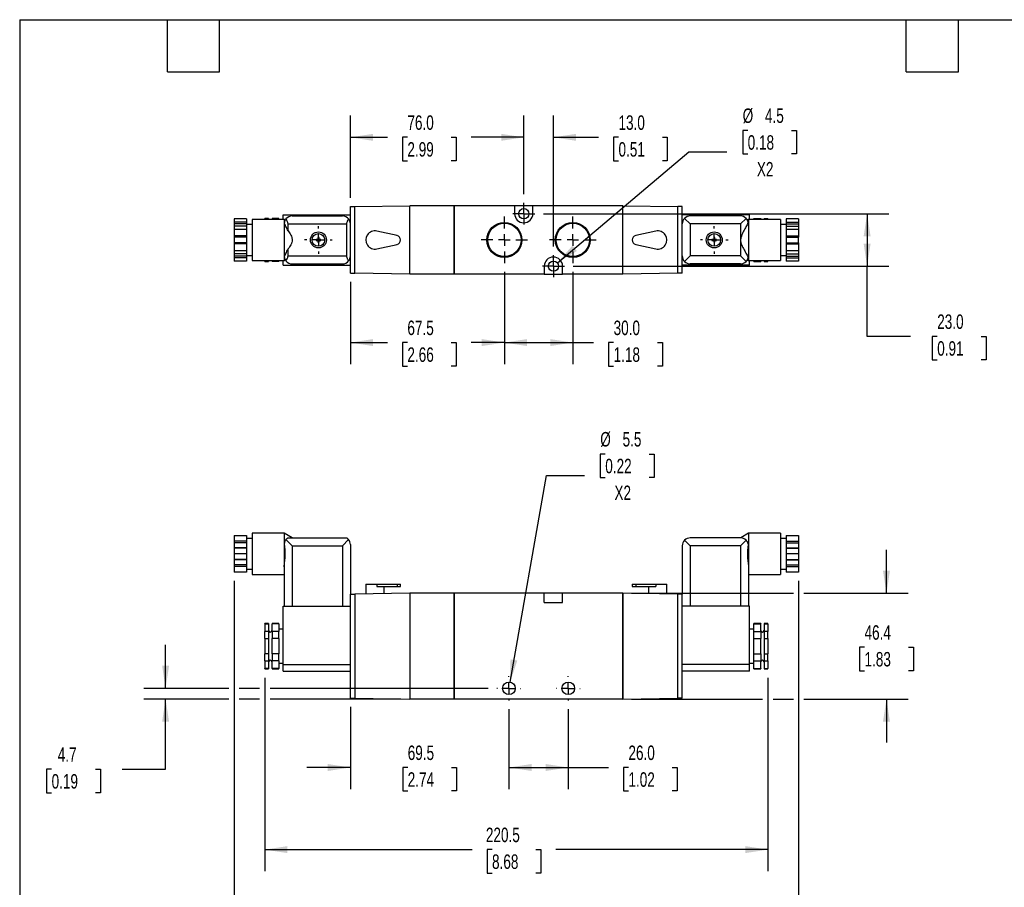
# Model space of a CAD drawing. Header units: millimetres. Extents: x 19 to 819, y 19 to 629.
# Tile 2 of 3: x 19 to 451, y 248 to 629. Entities that reach past the tile are written whole.
import ezdxf

# ---------------------------------------------------------------- set-up
doc = ezdxf.new("R2010")
doc.units = ezdxf.units.MM
doc.header["$LTSCALE"] = 3
doc.linetypes.add('SLD-Center', pattern=[19.05, 15.24, -1.27, 1.27, -1.27])
doc.linetypes.add('SLD-Solid', pattern=[0])
doc.layers.add('CENTER', color=40, linetype='SLD-Center')
doc.layers.add('DIMENSIONS', color=140, linetype='SLD-Solid', lineweight=25)
doc.layers.add('TEXT', color=140, linetype='SLD-Solid', lineweight=25)
doc.styles.add('SLDTEXTSTYLE0', font='TXT', dxfattribs={"width": 0.7})
doc.dimstyles.new('SLDDIMSTYLE0', dxfattribs={"dimtxt": 6.474023, "dimasz": 9.906, "dimexe": 0, "dimexo": 0.0625, "dimgap": 1.618506, "dimtad": 0, "dimtih": 1, "dimtoh": 1, "dimdec": 1, "dimrnd": 1e-09, "dimzin": 12, "dimdsep": 46, "dimtxsty": 'SLDTEXTSTYLE0', "dimsah": 1, "dimcen": 0, "dimadec": 0, "dimazin": 3, "dimtfac": 1, "dimtdec": 1, "dimtofl": 0, "dimtmove": 0, "dimatfit": 3, "dimfxl": 0, "dimfrac": 2, "dimtolj": 1, "dimtzin": 12, "dimarcsym": 0})
doc.dimstyles.new('SLDDIMSTYLE1', dxfattribs={"dimtxt": 6.474023, "dimasz": 9.906, "dimexe": 0, "dimexo": 0.0625, "dimgap": 1.618506, "dimtad": 0, "dimtih": 1, "dimtoh": 1, "dimdec": 1, "dimrnd": 1e-09, "dimzin": 4, "dimdsep": 46, "dimtxsty": 'SLDTEXTSTYLE0', "dimsah": 1, "dimcen": 0.09, "dimadec": 0, "dimazin": 1, "dimtfac": 1, "dimtdec": 1, "dimtofl": 0, "dimtmove": 0, "dimatfit": 3, "dimfxl": 0, "dimfrac": 2, "dimtolj": 1, "dimtzin": 12, "dimarcsym": 0})
doc.dimstyles.new('SLDDIMSTYLE2', dxfattribs={"dimtxt": 6.474023, "dimasz": 9.906, "dimexe": 0, "dimexo": 0.0625, "dimgap": 1.618506, "dimtad": 0, "dimtih": 1, "dimtoh": 1, "dimdec": 1, "dimrnd": 1e-09, "dimzin": 12, "dimdsep": 46, "dimtxsty": 'SLDTEXTSTYLE0', "dimsah": 1, "dimcen": 0.09, "dimadec": 0, "dimazin": 3, "dimtfac": 1, "dimtdec": 1, "dimtmove": 0, "dimatfit": 0, "dimfxl": 0, "dimfrac": 2, "dimtolj": 1, "dimtzin": 12, "dimarcsym": 0})
doc.dimstyles.new('SLDDIMSTYLE3', dxfattribs={"dimtxt": 6.474023, "dimasz": 9.906, "dimexe": 0, "dimexo": 0.0625, "dimgap": 1.618506, "dimtad": 0, "dimtih": 1, "dimtoh": 1, "dimdec": 1, "dimrnd": 1e-09, "dimzin": 12, "dimdsep": 46, "dimtxsty": 'SLDTEXTSTYLE0', "dimsah": 1, "dimcen": 0.09, "dimadec": 0, "dimazin": 3, "dimtfac": 1, "dimtdec": 1, "dimtofl": 0, "dimtmove": 0, "dimatfit": 3, "dimfxl": 0, "dimfrac": 2, "dimtolj": 1, "dimtzin": 12, "dimarcsym": 0})
doc.dimstyles.new('SLDDIMSTYLE4', dxfattribs={"dimtxt": 6.474023, "dimasz": 9.906, "dimexe": 0, "dimexo": 0.0625, "dimgap": 1.618506, "dimtad": 0, "dimtih": 1, "dimtoh": 1, "dimdec": 1, "dimrnd": 1e-09, "dimzin": 4, "dimdsep": 46, "dimtxsty": 'SLDTEXTSTYLE0', "dimsah": 1, "dimcen": 0.09, "dimadec": 0, "dimazin": 1, "dimtfac": 1, "dimtdec": 1, "dimtmove": 0, "dimatfit": 0, "dimfxl": 0, "dimfrac": 2, "dimtolj": 1, "dimtzin": 12, "dimarcsym": 0})

# ---------------------------------------------------------------- blocks, each defined once
blk = doc.blocks.new('_D')
at = {"layer": 'DIMENSIONS'}
for p, q in [((275.73, 438.21), (273.55, 438.21)), ((273.55, 438.21), (273.55, 427.92)), ((294.96, 438.21), (297.14, 438.21)), ((297.14, 438.21), (297.14, 427.92)), ((233.98, 338.15), (249.95, 428.81)), ((249.95, 428.81), (266.62, 428.81)), ((273.55, 427.92), (275.73, 427.92)), ((297.14, 427.92), (294.96, 427.92))]:
    blk.add_line(p, q, dxfattribs=at)
blk.add_solid([(233.98, 338.15), (237.2, 347.64), (234.2, 348.17)], dxfattribs=at)
at = {"layer": 'DIMENSIONS', "char_height": 6.35, "attachment_point": 1, "style": 'SLDTEXTSTYLE0'}
for s, insert in [('%%c', (273.53, 447.85)), ('5.5', (283.31, 447.85)), ('0.22', (275.73, 436.11)), ('X2', (279.75, 424.37))]:
    blk.add_mtext(s, dxfattribs=dict(at, insert=insert))
blk = doc.blocks.new('_D_1')
at = {"layer": 'DIMENSIONS'}
for p, q in [((233.5, 326.34), (233.5, 291.22)), ((259.5, 326.34), (259.5, 291.22)), ((233.5, 300.74), (259.5, 300.74)), ((259.5, 300.74), (277.1, 300.74)), ((285.88, 300.74), (283.7, 300.74)), ((283.7, 300.74), (283.7, 290.45)), ((305.11, 300.74), (307.29, 300.74)), ((307.29, 300.74), (307.29, 290.45)), ((283.7, 290.45), (285.88, 290.45)), ((307.29, 290.45), (305.11, 290.45))]:
    blk.add_line(p, q, dxfattribs=at)
for points in [[(233.5, 300.74), (243.41, 299.22), (243.41, 302.27)], [(259.5, 300.74), (249.6, 302.27), (249.6, 299.22)]]:
    blk.add_solid(points, dxfattribs=at)
at = {"layer": 'DIMENSIONS', "char_height": 6.35, "attachment_point": 1, "style": 'SLDTEXTSTYLE0'}
for s, insert in [('26.0', (285.88, 310.38)), ('1.02', (285.88, 298.64))]:
    blk.add_mtext(s, dxfattribs=dict(at, insert=insert))
blk = doc.blocks.new('_D_2')
at = {"layer": 'DIMENSIONS'}
for p, q in [((164, 327.33), (164, 291.22)), ((233.5, 326.34), (233.5, 291.22)), ((164, 300.74), (144.95, 300.74)), ((189.13, 300.74), (186.96, 300.74)), ((186.96, 300.74), (186.96, 290.45)), ((208.37, 300.74), (210.55, 300.74)), ((210.55, 300.74), (210.55, 290.45)), ((233.5, 300.74), (252.55, 300.74)), ((186.96, 290.45), (189.13, 290.45)), ((210.55, 290.45), (208.37, 290.45))]:
    blk.add_line(p, q, dxfattribs=at)
for points in [[(164, 300.74), (154.1, 302.27), (154.1, 299.22)], [(233.5, 300.74), (243.41, 299.22), (243.41, 302.27)]]:
    blk.add_solid(points, dxfattribs=at)
at = {"layer": 'DIMENSIONS', "char_height": 6.35, "attachment_point": 1, "style": 'SLDTEXTSTYLE0'}
for s, insert in [('69.5', (189.13, 310.38)), ('2.74', (189.13, 298.64))]:
    blk.add_mtext(s, dxfattribs=dict(at, insert=insert))
blk = doc.blocks.new('_D_3')
at = {"layer": 'DIMENSIONS'}
for p, q in [((126.5, 340.13), (126.5, 255.22)), ((347, 340.13), (347, 255.22)), ((126.5, 264.74), (217.32, 264.74)), ((226.09, 264.74), (223.92, 264.74)), ((223.92, 264.74), (223.92, 254.45)), ((245.33, 264.74), (247.51, 264.74)), ((247.51, 264.74), (247.51, 254.45)), ((347, 264.74), (254.11, 264.74)), ((223.92, 254.45), (226.09, 254.45)), ((247.51, 254.45), (245.33, 254.45))]:
    blk.add_line(p, q, dxfattribs=at)
for points in [[(126.5, 264.74), (136.41, 263.22), (136.41, 266.27)], [(347, 264.74), (337.1, 266.27), (337.1, 263.22)]]:
    blk.add_solid(points, dxfattribs=at)
at = {"layer": 'DIMENSIONS', "char_height": 6.35, "attachment_point": 1, "style": 'SLDTEXTSTYLE0'}
for s, insert in [('220.5', (223.4, 274.38)), ('8.68', (226.09, 262.64))]:
    blk.add_mtext(s, dxfattribs=dict(at, insert=insert))
blk = doc.blocks.new('_D_4')
at = {"layer": 'DIMENSIONS'}
for p, q in [((113, 382.63), (113, 219.22)), ((360.5, 382.63), (360.5, 219.22)), ((113, 228.74), (223.89, 228.74)), ((232.66, 228.74), (230.49, 228.74)), ((230.49, 228.74), (230.49, 218.45)), ((251.9, 228.74), (254.07, 228.74)), ((254.07, 228.74), (254.07, 218.45)), ((360.5, 228.74), (260.67, 228.74)), ((230.49, 218.45), (232.66, 218.45)), ((254.07, 218.45), (251.9, 218.45))]:
    blk.add_line(p, q, dxfattribs=at)
for points in [[(113, 228.74), (122.91, 227.22), (122.91, 230.27)], [(360.5, 228.74), (350.6, 230.27), (350.6, 227.22)]]:
    blk.add_solid(points, dxfattribs=at)
at = {"layer": 'DIMENSIONS', "char_height": 6.35, "attachment_point": 1, "style": 'SLDTEXTSTYLE0'}
for s, insert in [('247.5', (229.97, 238.38)), ('9.74', (232.66, 226.64))]:
    blk.add_mtext(s, dxfattribs=dict(at, insert=insert))
blk = doc.blocks.new('_D_5')
at = {"layer": 'DIMENSIONS'}
for p, q in [((83, 335.44), (83, 354.49)), ((110.72, 335.44), (73.48, 335.44)), ((124.22, 335.44), (115.29, 335.44)), ((224.4, 335.44), (128.79, 335.44)), ((110.72, 330.74), (73.48, 330.74)), ((83, 299.95), (83, 330.74)), ((124.22, 330.74), (115.29, 330.74)), ((186.19, 330.74), (128.79, 330.74)), ((33.04, 299.95), (30.87, 299.95)), ((30.87, 299.95), (30.87, 289.66)), ((52.28, 299.95), (54.45, 299.95)), ((54.45, 299.95), (54.45, 289.66)), ((63.95, 299.95), (83, 299.95)), ((30.87, 289.66), (33.04, 289.66)), ((54.45, 289.66), (52.28, 289.66))]:
    blk.add_line(p, q, dxfattribs=at)
for points in [[(83, 335.44), (84.53, 345.35), (81.48, 345.35)], [(83, 330.74), (81.48, 320.84), (84.53, 320.84)]]:
    blk.add_solid(points, dxfattribs=at)
at = {"layer": 'DIMENSIONS', "char_height": 6.35, "attachment_point": 1, "style": 'SLDTEXTSTYLE0'}
for s, insert in [('4.7', (35.73, 309.59)), ('0.19', (33.04, 297.85))]:
    blk.add_mtext(s, dxfattribs=dict(at, insert=insert))
blk = doc.blocks.new('_D_6')
at = {"layer": 'DIMENSIONS'}
for p, q in [((398.99, 377.14), (398.99, 396.19)), ((287.21, 377.14), (358.22, 377.14)), ((362.79, 377.14), (408.51, 377.14)), ((389.37, 353.49), (387.2, 353.49)), ((387.2, 353.49), (387.2, 343.2)), ((408.61, 353.49), (410.78, 353.49)), ((410.78, 353.49), (410.78, 343.2)), ((387.2, 343.2), (389.37, 343.2)), ((410.78, 343.2), (408.61, 343.2)), ((287.21, 330.74), (344.72, 330.74)), ((349.29, 330.74), (358.22, 330.74)), ((362.79, 330.74), (408.51, 330.74)), ((398.99, 330.74), (398.99, 311.69))]:
    blk.add_line(p, q, dxfattribs=at)
for points in [[(398.99, 377.14), (400.51, 387.05), (397.46, 387.05)], [(398.99, 330.74), (397.46, 320.84), (400.51, 320.84)]]:
    blk.add_solid(points, dxfattribs=at)
at = {"layer": 'DIMENSIONS', "char_height": 6.35, "attachment_point": 1, "style": 'SLDTEXTSTYLE0'}
for s, insert in [('46.4', (389.37, 363.12)), ('1.83', (389.37, 351.39))]:
    blk.add_mtext(s, dxfattribs=dict(at, insert=insert))
blk = doc.blocks.new('SW_CENTERMARKSYMBOL_0')
at = {"layer": 'CENTER', "color": 0}
for p, q in [((0, 5.08), (0, 5.29)), ((-5.08, 0), (-5.29, 0)), ((0, 0), (-2.54, 0)), ((0, 0), (0, 2.54)), ((0, 0), (0, -2.54)), ((0, 0), (2.54, 0)), ((5.08, 0), (5.29, 0)), ((0, -5.08), (0, -5.29))]:
    blk.add_line(p, q, dxfattribs=at)
blk = doc.blocks.new('SW_CENTERMARKSYMBOL_1')
at = {"layer": 'CENTER', "color": 0}
for p, q in [((0, 5.08), (0, 5.29)), ((-5.08, 0), (-5.29, 0)), ((0, 0), (-2.54, 0)), ((0, 0), (0, 2.54)), ((0, 0), (0, -2.54)), ((0, 0), (2.54, 0)), ((5.08, 0), (5.29, 0)), ((0, -5.08), (0, -5.29))]:
    blk.add_line(p, q, dxfattribs=at)
blk = doc.blocks.new('_D_10')
at = {"layer": 'DIMENSIONS'}
for p, q in [((240, 552.17), (240, 586.59)), ((253, 529.17), (253, 586.59)), ((240, 577.07), (220.95, 577.07)), ((253, 577.07), (272.74, 577.07)), ((281.52, 577.07), (279.34, 577.07)), ((279.34, 577.07), (279.34, 566.78)), ((300.75, 577.07), (302.93, 577.07)), ((302.93, 577.07), (302.93, 566.78)), ((279.34, 566.78), (281.52, 566.78)), ((302.93, 566.78), (300.75, 566.78))]:
    blk.add_line(p, q, dxfattribs=at)
for points in [[(240, 577.07), (230.1, 578.59), (230.1, 575.54)], [(253, 577.07), (262.91, 575.54), (262.91, 578.59)]]:
    blk.add_solid(points, dxfattribs=at)
at = {"layer": 'DIMENSIONS', "char_height": 6.35, "attachment_point": 1, "style": 'SLDTEXTSTYLE0'}
for s, insert in [('13.0', (281.52, 586.7)), ('0.51', (281.52, 574.96))]:
    blk.add_mtext(s, dxfattribs=dict(at, insert=insert))
blk = doc.blocks.new('_D_11')
at = {"layer": 'DIMENSIONS'}
for p, q in [((164, 550.48), (164, 586.59)), ((240, 552.17), (240, 586.59)), ((164, 577.07), (180.22, 577.07)), ((188.99, 577.07), (186.81, 577.07)), ((186.81, 577.07), (186.81, 566.78)), ((208.23, 577.07), (210.4, 577.07)), ((210.4, 577.07), (210.4, 566.78)), ((240, 577.07), (217, 577.07)), ((186.81, 566.78), (188.99, 566.78)), ((210.4, 566.78), (208.23, 566.78))]:
    blk.add_line(p, q, dxfattribs=at)
for points in [[(164, 577.07), (173.91, 575.54), (173.91, 578.59)], [(240, 577.07), (230.1, 578.59), (230.1, 575.54)]]:
    blk.add_solid(points, dxfattribs=at)
at = {"layer": 'DIMENSIONS', "char_height": 6.35, "attachment_point": 1, "style": 'SLDTEXTSTYLE0'}
for s, insert in [('76.0', (188.99, 586.7)), ('2.99', (188.99, 574.96))]:
    blk.add_mtext(s, dxfattribs=dict(at, insert=insert))
blk = doc.blocks.new('_D_12')
at = {"layer": 'DIMENSIONS'}
for p, q in [((248.6, 543.57), (400.03, 543.57)), ((390.5, 543.57), (390.5, 520.57)), ((261.6, 520.57), (400.03, 520.57)), ((390.5, 489.78), (390.5, 520.57)), ((409.55, 489.78), (390.5, 489.78)), ((421.23, 489.78), (419.05, 489.78)), ((419.05, 489.78), (419.05, 479.49)), ((440.47, 489.78), (442.64, 489.78)), ((442.64, 489.78), (442.64, 479.49)), ((419.05, 479.49), (421.23, 479.49)), ((442.64, 479.49), (440.47, 479.49))]:
    blk.add_line(p, q, dxfattribs=at)
for points in [[(390.5, 543.57), (388.98, 533.66), (392.03, 533.66)], [(390.5, 520.57), (392.03, 530.47), (388.98, 530.47)]]:
    blk.add_solid(points, dxfattribs=at)
at = {"layer": 'DIMENSIONS', "char_height": 6.35, "attachment_point": 1, "style": 'SLDTEXTSTYLE0'}
for s, insert in [('23.0', (421.23, 499.41)), ('0.91', (421.23, 487.67))]:
    blk.add_mtext(s, dxfattribs=dict(at, insert=insert))
blk = doc.blocks.new('_D_13')
at = {"layer": 'DIMENSIONS'}
for p, q in [((231.5, 518.04), (231.5, 477.54)), ((261.5, 518.04), (261.5, 477.54)), ((231.5, 487.07), (261.5, 487.07)), ((261.5, 487.07), (270.6, 487.07)), ((279.38, 487.07), (277.2, 487.07)), ((277.2, 487.07), (277.2, 476.78)), ((298.61, 487.07), (300.79, 487.07)), ((300.79, 487.07), (300.79, 476.78)), ((277.2, 476.78), (279.38, 476.78)), ((300.79, 476.78), (298.61, 476.78))]:
    blk.add_line(p, q, dxfattribs=at)
for points in [[(231.5, 487.07), (241.41, 485.54), (241.41, 488.59)], [(261.5, 487.07), (251.6, 488.59), (251.6, 485.54)]]:
    blk.add_solid(points, dxfattribs=at)
at = {"layer": 'DIMENSIONS', "char_height": 6.35, "attachment_point": 1, "style": 'SLDTEXTSTYLE0'}
for s, insert in [('30.0', (279.38, 496.7)), ('1.18', (279.38, 484.96))]:
    blk.add_mtext(s, dxfattribs=dict(at, insert=insert))
blk = doc.blocks.new('_D_14')
at = {"layer": 'DIMENSIONS'}
for p, q in [((231.5, 518.04), (231.5, 477.54)), ((164, 513.66), (164, 477.54)), ((164, 487.07), (180.22, 487.07)), ((188.99, 487.07), (186.81, 487.07)), ((186.81, 487.07), (186.81, 476.78)), ((208.23, 487.07), (210.4, 487.07)), ((210.4, 487.07), (210.4, 476.78)), ((231.5, 487.07), (217, 487.07)), ((186.81, 476.78), (188.99, 476.78)), ((210.4, 476.78), (208.23, 476.78))]:
    blk.add_line(p, q, dxfattribs=at)
for points in [[(164, 487.07), (173.91, 485.54), (173.91, 488.59)], [(231.5, 487.07), (221.6, 488.59), (221.6, 485.54)]]:
    blk.add_solid(points, dxfattribs=at)
at = {"layer": 'DIMENSIONS', "char_height": 6.35, "attachment_point": 1, "style": 'SLDTEXTSTYLE0'}
for s, insert in [('67.5', (188.99, 496.7)), ('2.66', (188.99, 484.96))]:
    blk.add_mtext(s, dxfattribs=dict(at, insert=insert))
blk = doc.blocks.new('_D_15')
at = {"layer": 'DIMENSIONS'}
for p, q in [((338.15, 580.09), (335.98, 580.09)), ((335.98, 580.09), (335.98, 569.8)), ((357.39, 580.09), (359.56, 580.09)), ((359.56, 580.09), (359.56, 569.8)), ((254.72, 522.02), (312.37, 570.69)), ((312.37, 570.69), (329.04, 570.69)), ((335.98, 569.8), (338.15, 569.8)), ((359.56, 569.8), (357.39, 569.8))]:
    blk.add_line(p, q, dxfattribs=at)
blk.add_solid([(254.72, 522.02), (263.27, 527.24), (261.31, 529.57)], dxfattribs=at)
at = {"layer": 'DIMENSIONS', "char_height": 6.35, "attachment_point": 1, "style": 'SLDTEXTSTYLE0'}
for s, insert in [('%%c', (335.96, 589.73)), ('4.5', (345.73, 589.73)), ('0.18', (338.15, 577.99)), ('X2', (342.18, 566.25))]:
    blk.add_mtext(s, dxfattribs=dict(at, insert=insert))
blk = doc.blocks.new('SW_CENTERMARKSYMBOL_4')
at = {"layer": 'CENTER', "color": 0}
for p, q in [((0, 5.08), (0, 6.04)), ((-5.08, 0), (-6.04, 0)), ((0, 0), (-2.54, 0)), ((0, 0), (0, 2.54)), ((0, 0), (0, -2.54)), ((0, 0), (2.54, 0)), ((5.08, 0), (6.04, 0)), ((0, -5.08), (0, -6.04))]:
    blk.add_line(p, q, dxfattribs=at)
blk = doc.blocks.new('SW_CENTERMARKSYMBOL_5')
at = {"layer": 'CENTER', "color": 0}
for p, q in [((0, 5.08), (0, 6.04)), ((-5.08, 0), (-6.04, 0)), ((0, 0), (-2.54, 0)), ((0, 0), (0, 2.54)), ((0, 0), (0, -2.54)), ((0, 0), (2.54, 0)), ((5.08, 0), (6.04, 0)), ((0, -5.08), (0, -6.04))]:
    blk.add_line(p, q, dxfattribs=at)
blk = doc.blocks.new('SW_CENTERMARKSYMBOL_6')
at = {"layer": 'CENTER', "color": 0}
for p, q in [((0, 2.54), (0, 4.79)), ((-2.54, 0), (-4.79, 0)), ((0, 0), (-2.54, 0)), ((0, 0), (0, 2.54)), ((0, 0), (0, -2.54)), ((0, 0), (2.54, 0)), ((2.54, 0), (4.79, 0)), ((0, -2.54), (0, -4.79))]:
    blk.add_line(p, q, dxfattribs=at)
blk = doc.blocks.new('SW_CENTERMARKSYMBOL_7')
at = {"layer": 'CENTER', "color": 0}
for p, q in [((0, 2.54), (0, 4.79)), ((-2.54, 0), (-4.79, 0)), ((0, 0), (-2.54, 0)), ((0, 0), (0, 2.54)), ((0, 0), (0, -2.54)), ((0, 0), (2.54, 0)), ((2.54, 0), (4.79, 0)), ((0, -2.54), (0, -4.79))]:
    blk.add_line(p, q, dxfattribs=at)
blk = doc.blocks.new('SW_CENTERMARKSYMBOL_8')
at = {"layer": 'CENTER', "color": 0}
for p, q in [((0, 5.08), (0, 10.21)), ((-5.08, 0), (-10.21, 0)), ((0, 0), (-2.54, 0)), ((0, 0), (0, 2.54)), ((0, 0), (0, -2.54)), ((0, 0), (2.54, 0)), ((5.08, 0), (10.21, 0)), ((0, -5.08), (0, -10.21))]:
    blk.add_line(p, q, dxfattribs=at)
blk = doc.blocks.new('SW_CENTERMARKSYMBOL_9')
at = {"layer": 'CENTER', "color": 0}
for p, q in [((0, 5.08), (0, 10.21)), ((-5.08, 0), (-10.21, 0)), ((0, 0), (-2.54, 0)), ((0, 0), (0, 2.54)), ((0, 0), (0, -2.54)), ((0, 0), (2.54, 0)), ((5.08, 0), (10.21, 0)), ((0, -5.08), (0, -10.21))]:
    blk.add_line(p, q, dxfattribs=at)

msp = doc.modelspace()

# ---------------------------------------------------------------- linework, layer by layer
for p, q in [((164, 539.07), (164, 546.67)), ((164, 546.67), (166, 546.67)), ((166, 546.67), (190, 547.07)), ((166, 517.47), (166, 546.67)), ((190, 517.07), (190, 547.07)), ((209.5, 547.07), (190, 547.07)), ((209.5, 517.07), (209.5, 547.07)), ((209.6, 547.02), (209.5, 547.02)), ((236, 547.07), (209.6, 547.07)), ((209.6, 517.07), (209.6, 547.07)), ((236, 547.07), (236, 543.57)), ((244, 547.07), (236, 547.07)), ((283.4, 547.07), (244, 547.07)), ((244, 543.57), (244, 547.07)), ((283.4, 517.07), (283.4, 547.07)), ((283.4, 547.02), (283.5, 547.02)), ((283.5, 517.07), (283.5, 547.07)), ((283.5, 547.07), (307.5, 546.67)), ((307.5, 517.47), (307.5, 546.67)), ((309.5, 546.67), (307.5, 546.67)), ((309.5, 539.07), (309.5, 546.67)), ((118.5, 541.3), (113, 541.3)), ((113, 541.3), (113, 539.87)), ((118.5, 539.87), (113, 539.87)), ((113, 539.87), (113, 539.19)), ((118.5, 541.3), (118.5, 539.87)), ((118.5, 539.87), (118.5, 539.19)), ((135, 541.07), (121, 541.07)), ((121, 541.07), (121, 523.07)), ((128.15, 541.48), (126.5, 541.48)), ((126.5, 541.07), (126.5, 541.48)), ((128.15, 541.48), (128.15, 541.07)), ((132.7, 541.48), (129.65, 541.48)), ((129.65, 541.48), (129.65, 541.07)), ((132.7, 541.07), (132.7, 541.48)), ((134.5, 543.07), (164, 543.07)), ((134.5, 541.07), (134.5, 543.07)), ((135.46, 540.8), (135, 541.07)), ((135, 541.07), (135, 523.07)), ((138.5, 542.57), (160.5, 542.57)), ((339, 543.07), (309.5, 543.07)), ((310.53, 541.54), (313, 539.07)), ((335, 542.57), (313, 542.57)), ((335, 539.07), (337.48, 541.54)), ((338.5, 541.07), (338.04, 540.8)), ((352.5, 541.07), (338.5, 541.07)), ((338.5, 541.07), (338.5, 523.07)), ((339, 541.07), (339, 543.07)), ((340.8, 541.48), (343.85, 541.48)), ((340.8, 541.07), (340.8, 541.48)), ((343.85, 541.48), (343.85, 541.07)), ((345.35, 541.48), (347, 541.48)), ((345.35, 541.48), (345.35, 541.07)), ((347, 541.07), (347, 541.48)), ((352.5, 541.07), (352.5, 523.07)), ((360.5, 541.3), (355, 541.3)), ((355, 541.3), (355, 539.87)), ((355, 539.87), (360.5, 539.87)), ((355, 539.87), (355, 539.19)), ((360.5, 541.3), (360.5, 539.87)), ((360.5, 539.87), (360.5, 539.19)), ((118.5, 539.19), (113, 539.19)), ((113, 539.19), (113, 538.12)), ((118.5, 538.12), (113, 538.12)), ((113, 538.12), (113, 536.69)), ((118.5, 536.69), (113, 536.69)), ((113, 536.69), (113, 533.82)), ((118.5, 539.19), (118.5, 538.12)), ((121, 538.82), (118.5, 538.82)), ((118.5, 538.12), (118.5, 536.69)), ((118.5, 536.69), (118.5, 533.82)), ((136.66, 539.07), (162.35, 539.07)), ((136.66, 536.03), (136.66, 539.07)), ((162.35, 539.07), (162.35, 525.07)), ((164, 525.07), (164, 539.07)), ((184.44, 534.02), (175.67, 535.97)), ((297.83, 535.97), (289.07, 534.02)), ((309.5, 525.07), (309.5, 539.07)), ((335, 539.07), (313, 539.07)), ((313, 539.07), (313, 525.07)), ((335, 539.07), (335, 525.07)), ((355, 538.82), (352.5, 538.82)), ((355, 539.19), (360.5, 539.19)), ((355, 539.19), (355, 538.12)), ((355, 538.12), (360.5, 538.12)), ((355, 538.12), (355, 536.69)), ((360.5, 536.69), (355, 536.69)), ((355, 536.69), (355, 533.82)), ((360.5, 539.19), (360.5, 538.12)), ((360.5, 538.12), (360.5, 536.69)), ((360.5, 536.69), (360.5, 533.82)), ((118.5, 533.82), (113, 533.82)), ((113, 533.82), (113, 533.32)), ((118.5, 533.32), (113, 533.32)), ((113, 533.32), (113, 530.82)), ((118.5, 533.82), (118.5, 533.32)), ((118.5, 533.32), (118.5, 530.82)), ((149.75, 532.32), (149, 532.32)), ((149, 532.32), (149, 531.82)), ((149, 531.82), (149.75, 531.82)), ((150.25, 533.07), (149.75, 533.07)), ((149.75, 533.07), (149.75, 532.32)), ((149.75, 531.82), (149.75, 531.07)), ((149.75, 531.07), (150.25, 531.07)), ((150.25, 532.32), (150.25, 533.07)), ((151, 532.32), (150.25, 532.32)), ((150.25, 531.07), (150.25, 531.82)), ((150.25, 531.82), (151, 531.82)), ((151, 531.82), (151, 532.32)), ((323.25, 532.32), (322.5, 532.32)), ((322.5, 532.32), (322.5, 531.82)), ((322.5, 531.82), (323.25, 531.82)), ((323.25, 533.07), (323.25, 532.32)), ((323.75, 533.07), (323.25, 533.07)), ((323.25, 531.82), (323.25, 531.07)), ((323.25, 531.07), (323.75, 531.07)), ((323.75, 532.32), (323.75, 533.07)), ((324.5, 532.32), (323.75, 532.32)), ((323.75, 531.07), (323.75, 531.82)), ((323.75, 531.82), (324.5, 531.82)), ((324.5, 531.82), (324.5, 532.32)), ((355, 533.82), (360.5, 533.82)), ((355, 533.82), (355, 533.32)), ((355, 533.32), (360.5, 533.32)), ((355, 533.32), (355, 530.82)), ((360.5, 533.82), (360.5, 533.32)), ((360.5, 530.82), (360.5, 533.32)), ((118.5, 530.82), (113, 530.82)), ((113, 530.82), (113, 530.32)), ((118.5, 530.32), (113, 530.32)), ((113, 530.32), (113, 527.45)), ((113, 527.45), (118.5, 527.45)), ((113, 527.45), (113, 526.01)), ((118.5, 530.82), (118.5, 530.32)), ((118.5, 530.32), (118.5, 527.45)), ((118.5, 527.45), (118.5, 526.01)), ((136.66, 525.07), (136.66, 528.1)), ((175.67, 528.16), (184.44, 530.11)), ((289.07, 530.11), (297.83, 528.16)), ((355, 530.82), (360.5, 530.82)), ((355, 530.82), (355, 530.32)), ((355, 530.32), (360.5, 530.32)), ((355, 530.32), (355, 527.45)), ((355, 527.45), (360.5, 527.45)), ((355, 527.45), (355, 526.01)), ((360.5, 530.82), (360.5, 530.32)), ((360.5, 530.32), (360.5, 527.45)), ((360.5, 527.45), (360.5, 526.01)), ((118.5, 526.01), (113, 526.01)), ((113, 526.01), (113, 524.95)), ((118.5, 524.95), (113, 524.95)), ((113, 524.95), (113, 524.26)), ((118.5, 524.26), (113, 524.26)), ((113, 524.26), (113, 522.83)), ((118.5, 522.83), (113, 522.83)), ((118.5, 526.01), (118.5, 524.95)), ((118.5, 525.32), (121, 525.32)), ((118.5, 524.95), (118.5, 524.26)), ((118.5, 524.26), (118.5, 522.83)), ((121, 523.07), (135, 523.07)), ((126.5, 522.65), (126.5, 523.07)), ((126.5, 522.65), (128.15, 522.65)), ((128.15, 522.65), (126.5, 522.65)), ((128.15, 523.07), (128.15, 522.65)), ((129.65, 523.07), (129.65, 522.65)), ((132.7, 522.65), (129.65, 522.65)), ((132.7, 522.65), (129.65, 522.65)), ((132.7, 522.65), (132.7, 523.07)), ((134.5, 521.07), (134.5, 523.07)), ((135, 523.07), (135.46, 523.33)), ((136.66, 525.07), (162.35, 525.07)), ((164, 517.47), (164, 525.07)), ((309.5, 517.47), (309.5, 525.07)), ((313, 525.07), (310.53, 522.59)), ((335, 525.07), (313, 525.07)), ((337.48, 522.59), (335, 525.07)), ((338.04, 523.33), (338.5, 523.07)), ((338.5, 523.07), (352.5, 523.07)), ((339, 521.07), (339, 523.07)), ((340.8, 522.65), (340.8, 523.07)), ((340.8, 522.65), (343.85, 522.65)), ((340.8, 522.65), (343.85, 522.65)), ((343.85, 523.07), (343.85, 522.65)), ((345.35, 523.07), (345.35, 522.65)), ((345.35, 522.65), (347, 522.65)), ((345.35, 522.65), (347, 522.65)), ((347, 522.65), (347, 523.07)), ((352.5, 525.32), (355, 525.32)), ((355, 526.01), (360.5, 526.01)), ((355, 526.01), (355, 524.95)), ((355, 524.95), (360.5, 524.95)), ((355, 524.95), (355, 524.26)), ((355, 524.26), (360.5, 524.26)), ((355, 524.26), (355, 522.83)), ((360.5, 522.83), (355, 522.83)), ((360.5, 526.01), (360.5, 524.95)), ((360.5, 524.95), (360.5, 524.26)), ((360.5, 524.26), (360.5, 522.83)), ((134.5, 521.07), (164, 521.07)), ((138.5, 521.57), (160.5, 521.57)), ((249, 520.57), (249, 517.07)), ((257, 517.07), (257, 520.57)), ((339, 521.07), (309.5, 521.07)), ((335, 521.57), (313, 521.57)), ((164, 517.47), (166, 517.47)), ((190, 517.07), (166, 517.47)), ((209.5, 517.07), (190, 517.07)), ((209.6, 517.12), (209.5, 517.12)), ((249, 517.07), (209.6, 517.07)), ((249, 517.07), (257, 517.07)), ((283.4, 517.07), (257, 517.07)), ((283.4, 517.12), (283.5, 517.12)), ((307.5, 517.47), (283.5, 517.07)), ((309.5, 517.47), (307.5, 517.47)), ((113, 402.44), (118.5, 402.44)), ((113, 402.44), (113, 399.96)), ((118.5, 402.44), (118.5, 399.96)), ((135, 403.44), (121, 403.44)), ((121, 403.44), (121, 385.44)), ((138.47, 401.44), (135, 403.44)), ((135, 403.44), (135, 388.79)), ((136.66, 401.44), (162.35, 401.44)), ((335, 401.44), (313, 401.44)), ((338.5, 403.44), (335.08, 401.46)), ((352.5, 403.44), (338.5, 403.44)), ((338.5, 403.44), (338.5, 388.79)), ((352.5, 403.44), (352.5, 385.44)), ((355, 402.44), (360.5, 402.44)), ((355, 402.44), (355, 399.96)), ((360.5, 402.44), (360.5, 399.96)), ((118.5, 399.96), (113, 399.96)), ((113, 399.96), (113, 399.27)), ((118.5, 399.27), (113, 399.27)), ((113, 399.27), (113, 397.11)), ((118.5, 397.11), (113, 397.11)), ((113, 397.11), (113, 396.93)), ((121, 401.19), (118.5, 401.19)), ((118.5, 399.96), (118.5, 399.27)), ((118.5, 399.27), (118.5, 397.11)), ((118.5, 397.11), (118.5, 396.93)), ((138.5, 397.94), (135.78, 400.67)), ((138.5, 397.94), (160.5, 397.94)), ((138.5, 397.94), (138.5, 371.44)), ((163.23, 400.67), (160.5, 397.94)), ((160.5, 397.94), (160.5, 371.44)), ((164, 398.47), (164, 376.74)), ((309.5, 397.94), (309.5, 376.74)), ((310.53, 400.42), (313, 397.94)), ((335, 397.94), (313, 397.94)), ((313, 397.94), (313, 371.44)), ((335, 397.94), (337.48, 400.42)), ((335, 397.94), (335, 371.44)), ((355, 401.19), (352.5, 401.19)), ((355, 399.96), (360.5, 399.96)), ((355, 399.96), (355, 399.27)), ((355, 399.27), (360.5, 399.27)), ((355, 399.27), (355, 397.11)), ((355, 397.11), (360.5, 397.11)), ((355, 397.11), (355, 396.93)), ((360.5, 399.96), (360.5, 399.27)), ((360.5, 399.27), (360.5, 397.11)), ((360.5, 397.11), (360.5, 396.93)), ((113, 396.93), (113, 394.44)), ((118.5, 396.93), (113, 396.93)), ((118.5, 394.44), (113, 394.44)), ((113, 394.44), (113, 391.96)), ((118.5, 396.93), (118.5, 394.44)), ((118.5, 394.44), (118.5, 391.96)), ((355, 396.93), (355, 394.44)), ((355, 396.93), (360.5, 396.93)), ((360.5, 394.44), (355, 394.44)), ((355, 394.44), (355, 391.96)), ((360.5, 396.93), (360.5, 394.44)), ((360.5, 394.44), (360.5, 391.96)), ((118.5, 391.96), (113, 391.96)), ((113, 391.96), (113, 391.77)), ((118.5, 391.77), (113, 391.77)), ((113, 391.77), (113, 389.61)), ((118.5, 389.61), (113, 389.61)), ((113, 389.61), (113, 388.93)), ((118.5, 388.93), (113, 388.93)), ((113, 388.93), (113, 386.44)), ((118.5, 391.96), (118.5, 391.77)), ((118.5, 391.77), (118.5, 389.61)), ((118.5, 389.61), (118.5, 388.93)), ((118.5, 388.93), (118.5, 386.44)), ((135, 388.79), (135, 371.44)), ((338.5, 388.79), (338.5, 371.44)), ((355, 391.96), (360.5, 391.96)), ((355, 391.96), (355, 391.77)), ((355, 391.77), (360.5, 391.77)), ((355, 391.77), (355, 389.61)), ((355, 389.61), (360.5, 389.61)), ((355, 389.61), (355, 388.93)), ((355, 388.93), (360.5, 388.93)), ((355, 388.93), (355, 386.44)), ((360.5, 391.96), (360.5, 391.77)), ((360.5, 391.77), (360.5, 389.61)), ((360.5, 389.61), (360.5, 388.93)), ((360.5, 388.93), (360.5, 386.44)), ((118.5, 386.44), (113, 386.44)), ((118.5, 387.69), (121, 387.69)), ((121, 385.44), (135, 385.44)), ((338.5, 385.44), (352.5, 385.44)), ((352.5, 387.69), (355, 387.69)), ((360.5, 386.44), (355, 386.44)), ((170.8, 381.14), (170.8, 376.82)), ((170.8, 381.14), (175.67, 381.14)), ((175.67, 381.14), (175.67, 380.14)), ((175.67, 381.14), (184.44, 381.14)), ((175.67, 380.14), (184.44, 380.14)), ((178.8, 376.96), (178.8, 380.14)), ((184.44, 381.14), (184.44, 380.14)), ((184.44, 381.14), (186, 381.14)), ((184.44, 380.14), (186, 380.14)), ((186, 380.14), (186, 381.14)), ((287.5, 381.14), (287.5, 380.14)), ((287.5, 381.14), (289.07, 381.14)), ((287.5, 380.14), (289.07, 380.14)), ((289.07, 381.14), (289.07, 380.14)), ((289.07, 381.14), (297.83, 381.14)), ((289.07, 380.14), (297.83, 380.14)), ((294.7, 380.14), (294.7, 376.96)), ((297.83, 381.14), (297.83, 380.14)), ((297.83, 381.14), (302.7, 381.14)), ((302.7, 376.82), (302.7, 381.14)), ((164, 331.14), (164, 376.74)), ((164, 376.74), (166, 376.74)), ((190, 377.14), (166, 376.74)), ((166, 376.74), (166, 331.14)), ((190, 377.14), (190, 330.74)), ((209.5, 377.14), (190, 377.14)), ((209.5, 330.74), (209.5, 377.14)), ((209.6, 377.09), (209.5, 377.09)), ((209.6, 330.74), (209.6, 377.14)), ((249, 377.14), (209.6, 377.14)), ((249, 373.14), (249, 377.14)), ((257, 377.14), (249, 377.14)), ((257, 373.14), (257, 377.14)), ((283.4, 377.14), (257, 377.14)), ((283.4, 330.74), (283.4, 377.14)), ((283.4, 377.09), (283.5, 377.09)), ((283.5, 377.14), (283.5, 330.74)), ((307.5, 376.74), (283.5, 377.14)), ((307.5, 331.14), (307.5, 376.74)), ((309.5, 376.74), (307.5, 376.74)), ((309.5, 331.14), (309.5, 376.74)), ((134.5, 345.94), (134.5, 371.44)), ((134.5, 371.44), (164, 371.44)), ((249, 373.14), (257, 373.14)), ((339, 371.44), (309.5, 371.44)), ((339, 345.94), (339, 371.44)), ((128.15, 363.94), (126.5, 363.94)), ((126.5, 363.78), (126.5, 363.94)), ((126.5, 363.78), (128.15, 363.78)), ((126.5, 363.78), (126.5, 360.42)), ((128.15, 363.94), (128.15, 363.78)), ((128.15, 363.78), (128.15, 360.42)), ((132.7, 363.94), (129.65, 363.94)), ((129.65, 363.94), (129.65, 363.78)), ((132.7, 363.78), (129.65, 363.78)), ((129.65, 360.42), (129.65, 363.78)), ((132.7, 363.78), (132.7, 363.94)), ((132.7, 363.78), (132.7, 360.42)), ((343.85, 363.94), (340.8, 363.94)), ((340.8, 363.78), (340.8, 363.94)), ((340.8, 363.78), (343.85, 363.78)), ((340.8, 360.42), (340.8, 363.78)), ((343.85, 363.94), (343.85, 363.78)), ((343.85, 360.42), (343.85, 363.78)), ((347, 363.94), (345.35, 363.94)), ((345.35, 363.94), (345.35, 363.78)), ((345.35, 363.78), (347, 363.78)), ((345.35, 363.78), (345.35, 360.42)), ((347, 363.78), (347, 363.94)), ((347, 363.78), (347, 360.42)), ((128.15, 360.42), (126.5, 360.42)), ((126.5, 357.31), (126.5, 360.42)), ((128.15, 360.42), (128.15, 357.31)), ((132.7, 360.42), (129.65, 360.42)), ((129.65, 360.42), (129.65, 357.31)), ((134.5, 361.44), (132.7, 361.44)), ((132.7, 357.31), (132.7, 360.42)), ((340.8, 361.44), (339, 361.44)), ((340.8, 360.42), (343.85, 360.42)), ((340.8, 357.31), (340.8, 360.42)), ((343.85, 360.42), (343.85, 357.31)), ((347, 360.42), (345.35, 360.42)), ((345.35, 360.42), (345.35, 357.31)), ((347, 357.31), (347, 360.42)), ((126.5, 357.31), (126.5, 350.58)), ((126.5, 357.31), (128.15, 357.31)), ((128.15, 357.31), (128.15, 350.58)), ((129.65, 350.58), (129.65, 357.31)), ((132.7, 357.31), (129.65, 357.31)), ((132.7, 357.31), (132.7, 350.58)), ((340.8, 350.58), (340.8, 357.31)), ((340.8, 357.31), (343.85, 357.31)), ((343.85, 350.58), (343.85, 357.31)), ((345.35, 357.31), (347, 357.31)), ((345.35, 357.31), (345.35, 350.58)), ((347, 357.31), (347, 350.58)), ((126.5, 347.47), (126.5, 350.58)), ((128.15, 350.58), (126.5, 350.58)), ((128.15, 350.58), (128.15, 347.47)), ((129.65, 350.58), (129.65, 347.47)), ((132.7, 350.58), (129.65, 350.58)), ((132.7, 347.47), (132.7, 350.58)), ((340.8, 350.58), (343.85, 350.58)), ((340.8, 347.47), (340.8, 350.58)), ((343.85, 350.58), (343.85, 347.47)), ((345.35, 350.58), (347, 350.58)), ((345.35, 350.58), (345.35, 347.47)), ((347, 347.47), (347, 350.58)), ((126.5, 347.47), (128.15, 347.47)), ((126.5, 347.47), (126.5, 344.1)), ((128.15, 347.47), (128.15, 344.1)), ((132.7, 347.47), (129.65, 347.47)), ((129.65, 344.1), (129.65, 347.47)), ((132.7, 347.47), (132.7, 344.1)), ((132.7, 346.44), (134.5, 346.44)), ((134.5, 345.94), (164, 345.94)), ((134.5, 342.94), (134.5, 345.94)), ((339, 345.94), (309.5, 345.94)), ((339, 346.44), (340.8, 346.44)), ((339, 342.94), (339, 345.94)), ((340.8, 347.47), (343.85, 347.47)), ((340.8, 344.1), (340.8, 347.47)), ((343.85, 344.1), (343.85, 347.47)), ((345.35, 347.47), (347, 347.47)), ((345.35, 347.47), (345.35, 344.1)), ((347, 347.47), (347, 344.1)), ((128.15, 344.1), (126.5, 344.1)), ((126.5, 343.94), (126.5, 344.1)), ((126.5, 343.94), (128.15, 343.94)), ((128.15, 344.1), (128.15, 343.94)), ((132.7, 344.1), (129.65, 344.1)), ((129.65, 344.1), (129.65, 343.94)), ((129.65, 343.94), (132.7, 343.94)), ((132.7, 343.94), (132.7, 344.1)), ((134.5, 342.94), (164, 342.94)), ((339, 342.94), (309.5, 342.94)), ((340.8, 344.1), (343.85, 344.1)), ((340.8, 343.94), (340.8, 344.1)), ((340.8, 343.94), (343.85, 343.94)), ((343.85, 344.1), (343.85, 343.94)), ((345.35, 344.1), (347, 344.1)), ((345.35, 344.1), (345.35, 343.94)), ((345.35, 343.94), (347, 343.94)), ((347, 343.94), (347, 344.1)), ((164, 331.14), (166, 331.14)), ((166, 331.14), (190, 330.74)), ((209.5, 330.74), (190, 330.74)), ((209.6, 330.79), (209.5, 330.79)), ((283.4, 330.74), (209.6, 330.74)), ((283.4, 330.79), (283.5, 330.79)), ((283.5, 330.74), (307.5, 331.14)), ((309.5, 331.14), (307.5, 331.14))]:
    msp.add_line(p, q)
for centre, radius in [((240, 543.57), 2.25), ((231.5, 532.07), 7.67), ((261.5, 532.07), 7.67), ((150, 532.07), 3.5), ((231.5, 532.07), 7.3), ((261.5, 532.07), 7.3), ((323.5, 532.07), 3.5), ((150, 532.07), 2.8), ((323.5, 532.07), 2.8), ((253, 520.57), 2.25), ((233.5, 335.44), 2.75), ((259.5, 335.44), 2.75)]:
    msp.add_circle(centre, radius)
for centre, radius, start, end in [((138.5, 539.07), 3.5, 141.0962, 169.3071), ((138.5, 539.07), 3.5, 90, 141.0962), ((160.5, 539.07), 3.5, 38.9038, 90), ((160.5, 539.07), 3.5, 0, 38.9038), ((240, 543.57), 4, 180, 0), ((313, 539.07), 3.5, 135, 180), ((313, 539.07), 3.5, 90, 135), ((335, 539.07), 3.5, 45, 90), ((335, 539.07), 3.5, 13.6602, 45), ((174.8, 532.07), 4, 77.4441, 282.5559), ((298.7, 532.07), 4, 257.4441, 102.5559), ((184, 532.07), 2, 282.5559, 77.4441), ((289.5, 532.07), 2, 102.5559, 257.4441), ((138.5, 525.07), 3.5, 190.6929, 218.9038), ((138.5, 525.07), 3.5, 218.9038, 270), ((160.5, 525.07), 3.5, 270, 321.0962), ((160.5, 525.07), 3.5, 321.0962, 0), ((253, 520.57), 4, 0, 180), ((313, 525.07), 3.5, 180, 225), ((313, 525.07), 3.5, 225, 270), ((335, 525.07), 3.5, 270, 315), ((335, 525.07), 3.5, 315, 346.3398), ((313, 397.94), 3.5, 90, 135), ((335, 397.94), 3.5, 45, 90), ((138.5, 398.47), 3.5, 141.0962, 169.3071), ((160.5, 398.47), 3.5, 0, 38.9038), ((313, 397.94), 3.5, 135, 180), ((335, 397.94), 3.5, 13.6602, 45), ((128.9, 360.87), 0.75, 180, 0), ((344.6, 360.87), 0.75, 180, 0), ((128.9, 347.01), 0.75, 0, 180), ((344.6, 347.01), 0.75, 0, 180)]:
    msp.add_arc(centre, radius, start, end)
for points, knots in [([(136.66, 536.03), (136.35, 536.73), (136.03, 537.4), (135.67, 538.18), (135.6, 538.33), (135.46, 538.63), (135.4, 538.78), (135.22, 539.22), (135.12, 539.48), (135.06, 539.72)], [0, 0, 0, 0, 0.5, 0.5, 0.625, 0.625, 0.75, 0.75, 1, 1, 1, 1]), ([(136.66, 539.07), (136.66, 539.28), (136.63, 539.49), (136.51, 539.9), (136.44, 540.09), (136.27, 540.46), (136.17, 540.63), (135.98, 540.96), (135.88, 541.12), (135.78, 541.27)], [0, 0, 0, 0, 0.25, 0.25, 0.5, 0.5, 0.75, 0.75, 1, 1, 1, 1]), ([(163.23, 541.27), (163.03, 540.97), (162.83, 540.64), (162.57, 540.09), (162.49, 539.9), (162.38, 539.5), (162.35, 539.28), (162.35, 539.07)], [0, 0, 0, 0, 0.5, 0.5, 0.75, 0.75, 1, 1, 1, 1]), ([(338.4, 539.89), (338.33, 539.67), (338.22, 539.42), (337.96, 538.88), (337.8, 538.58), (337.48, 537.98), (337.31, 537.68), (336.96, 537.04), (336.78, 536.71), (336.42, 536.05), (336.24, 535.72), (335.9, 535.04), (335.73, 534.69), (335.43, 533.98), (335.3, 533.62), (335.1, 532.86), (335.04, 532.48), (335.04, 531.89), (335.05, 531.7), (335.1, 531.31), (335.14, 531.12), (335.29, 530.55), (335.42, 530.19), (335.72, 529.47), (335.88, 529.12), (336.23, 528.44), (336.41, 528.1), (336.76, 527.44), (336.94, 527.12), (337.3, 526.48), (337.47, 526.16), (337.8, 525.56), (337.95, 525.27), (338.22, 524.72), (338.33, 524.47), (338.4, 524.24)], [0, 0, 0, 0, 0.0625, 0.0625, 0.125, 0.125, 0.1875, 0.1875, 0.25, 0.25, 0.3125, 0.3125, 0.375, 0.375, 0.4375, 0.4375, 0.5, 0.5, 0.53125, 0.53125, 0.5625, 0.5625, 0.625, 0.625, 0.6875, 0.6875, 0.75, 0.75, 0.8125, 0.8125, 0.875, 0.875, 0.9375, 0.9375, 1, 1, 1, 1]), ([(136.66, 536.03), (136.9, 535.75), (137.13, 535.46), (137.55, 534.85), (137.74, 534.54), (138.08, 533.88), (138.22, 533.53), (138.36, 533), (138.4, 532.81), (138.45, 532.45), (138.47, 532.26), (138.47, 531.7), (138.42, 531.33), (138.27, 530.79), (138.21, 530.61), (138.08, 530.27), (138, 530.1), (137.75, 529.61), (137.56, 529.29), (137.13, 528.68), (136.9, 528.39), (136.66, 528.1)], [0, 0, 0, 0, 0.125, 0.125, 0.25, 0.25, 0.375, 0.375, 0.4375, 0.4375, 0.5, 0.5, 0.625, 0.625, 0.6875, 0.6875, 0.75, 0.75, 0.875, 0.875, 1, 1, 1, 1]), ([(135.06, 524.42), (135.12, 524.65), (135.22, 524.92), (135.45, 525.48), (135.59, 525.79), (136.03, 526.74), (136.35, 527.4), (136.66, 528.1)], [0, 0, 0, 0, 0.25, 0.25, 0.5, 0.5, 1, 1, 1, 1]), ([(135.78, 522.87), (135.97, 523.17), (136.18, 523.49), (136.44, 524.04), (136.51, 524.23), (136.62, 524.64), (136.66, 524.85), (136.66, 525.07)], [0, 0, 0, 0, 0.5, 0.5, 0.75, 0.75, 1, 1, 1, 1]), ([(162.35, 525.07), (162.35, 524.85), (162.38, 524.64), (162.49, 524.24), (162.57, 524.04), (162.74, 523.68), (162.84, 523.5), (163.03, 523.17), (163.13, 523.02), (163.23, 522.87)], [0, 0, 0, 0, 0.25, 0.25, 0.5, 0.5, 0.75, 0.75, 1, 1, 1, 1]), ([(135.78, 400.67), (135.97, 400.91), (136.18, 401.09), (136.44, 401.29), (136.51, 401.35), (136.62, 401.42), (136.66, 401.44), (136.66, 401.44)], [0, 0, 0, 0, 0.5, 0.5, 0.75, 0.75, 1, 1, 1, 1]), ([(162.35, 401.44), (162.35, 401.44), (162.38, 401.42), (162.49, 401.35), (162.57, 401.29), (162.74, 401.16), (162.84, 401.08), (163.03, 400.89), (163.13, 400.79), (163.23, 400.67)], [0, 0, 0, 0, 0.25, 0.25, 0.5, 0.5, 0.75, 0.75, 1, 1, 1, 1]), ([(135, 388.79), (135, 389.14), (135.04, 389.53), (135.1, 390.14), (135.13, 390.34), (135.18, 390.76), (135.21, 390.98), (135.29, 391.62), (135.34, 392.06), (135.41, 392.95), (135.44, 393.4), (135.47, 394.31), (135.47, 394.76), (135.43, 395.67), (135.4, 396.12), (135.32, 397.01), (135.26, 397.45), (135.16, 398.3), (135.11, 398.72), (135.06, 399.12)], [0, 0, 0, 0, 0.125, 0.125, 0.1875, 0.1875, 0.25, 0.25, 0.375, 0.375, 0.5, 0.5, 0.625, 0.625, 0.75, 0.75, 0.875, 0.875, 1, 1, 1, 1]), ([(338.4, 398.77), (338.36, 398.37), (338.3, 397.96), (338.21, 397.13), (338.16, 396.71), (338.09, 395.85), (338.06, 395.41), (338.04, 394.53), (338.04, 394.1), (338.07, 393.22), (338.11, 392.79), (338.18, 391.93), (338.23, 391.51), (338.33, 390.69), (338.39, 390.29), (338.45, 389.7), (338.47, 389.51), (338.49, 389.14), (338.5, 388.96), (338.5, 388.79)], [0, 0, 0, 0, 0.125, 0.125, 0.25, 0.25, 0.375, 0.375, 0.5, 0.5, 0.625, 0.625, 0.75, 0.75, 0.875, 0.875, 0.9375, 0.9375, 1, 1, 1, 1])]:
    msp.add_open_spline(points, degree=3, knots=knots)
at = {"layer": 'TEXT'}
for p, q in [((19.05, 628.65), (819.15, 628.65)), ((19.05, 628.65), (19.05, 19.05)), ((83.82, 605.79), (83.82, 628.65)), ((106.68, 605.79), (106.68, 628.65)), ((407.67, 605.79), (407.67, 628.65)), ((430.53, 605.79), (430.53, 628.65)), ((83.82, 605.79), (106.68, 605.79)), ((407.67, 605.79), (430.53, 605.79))]:
    msp.add_line(p, q, dxfattribs=at)

# ---------------------------------------------------------------- block references
at = {"layer": 'CENTER'}
for name, p in [('SW_CENTERMARKSYMBOL_7', (240, 543.57)), ('SW_CENTERMARKSYMBOL_9', (231.5, 532.07)), ('SW_CENTERMARKSYMBOL_8', (261.5, 532.07)), ('SW_CENTERMARKSYMBOL_4', (150, 532.07)), ('SW_CENTERMARKSYMBOL_5', (323.5, 532.07)), ('SW_CENTERMARKSYMBOL_6', (253, 520.57)), ('SW_CENTERMARKSYMBOL_1', (233.5, 335.44)), ('SW_CENTERMARKSYMBOL_0', (259.5, 335.44))]:
    msp.add_blockref(name, p, dxfattribs=at)

# ---------------------------------------------------------------- dimensions: what is measured, and where the dimension line sits
at = {"layer": 'DIMENSIONS'}
for p1, p2, picture, middle in [((251.28, 519.12), (254.72, 522.02), '_D_15', (347.77, 574.04)), ((233.03, 332.73), (233.98, 338.15), '_D', (285.35, 432.16))]:
    dim = msp.add_diameter_dim_2p(p1=p1, p2=p2, text='<>\\PX2', dimstyle='SLDDIMSTYLE0', dxfattribs=at)
    dim.commit()
    dim.dimension.update_dxf_attribs({"geometry": picture, "text_midpoint": middle, "dimtype": 163})
for base, p1, p2, dimstyle, picture, middle in [((164, 577.07), (240, 548.36), (164, 546.67), 'SLDDIMSTYLE1', '_D_11', (198.61, 577.07)), ((253, 577.07), (240, 548.36), (253, 525.36), 'SLDDIMSTYLE4', '_D_10', (291.14, 577.07)), ((164, 487.07), (231.5, 521.85), (164, 517.47), 'SLDDIMSTYLE3', '_D_14', (198.61, 487.07)), ((231.5, 487.07), (261.5, 521.85), (231.5, 521.85), 'SLDDIMSTYLE1', '_D_13', (289, 487.07)), ((360.5, 228.74), (113, 386.44), (360.5, 386.44), 'SLDDIMSTYLE3', '_D_4', (242.28, 228.74)), ((347, 264.74), (126.5, 343.94), (347, 343.94), 'SLDDIMSTYLE3', '_D_3', (235.71, 264.74)), ((233.5, 300.74), (164, 331.14), (233.5, 330.15), 'SLDDIMSTYLE2', '_D_2', (198.75, 300.74)), ((259.5, 300.74), (233.5, 330.15), (259.5, 330.15), 'SLDDIMSTYLE1', '_D_1', (295.5, 300.74))]:
    dim = msp.add_linear_dim(base=base, p1=p1, p2=p2, dimstyle=dimstyle, dxfattribs=at)
    dim.commit()
    dim.dimension.update_dxf_attribs({"geometry": picture, "text_midpoint": middle, "dimtype": 160})
for base, p1, p2, dimstyle, picture, middle in [((390.5, 520.57), (244.79, 543.57), (257.79, 520.57), 'SLDDIMSTYLE1', '_D_12', (390.5, 489.78)), ((398.99, 330.74), (283.4, 377.14), (283.4, 330.74), 'SLDDIMSTYLE2', '_D_6', (398.99, 353.49)), ((83, 335.44), (190, 330.74), (228.21, 335.44), 'SLDDIMSTYLE2', '_D_5', (83, 299.95))]:
    dim = msp.add_linear_dim(base=base, p1=p1, p2=p2, angle=90, dimstyle=dimstyle, dxfattribs=at)
    dim.commit()
    dim.dimension.update_dxf_attribs({"geometry": picture, "text_midpoint": middle, "dimtype": 160})

doc.saveas('drawing.dxf')
